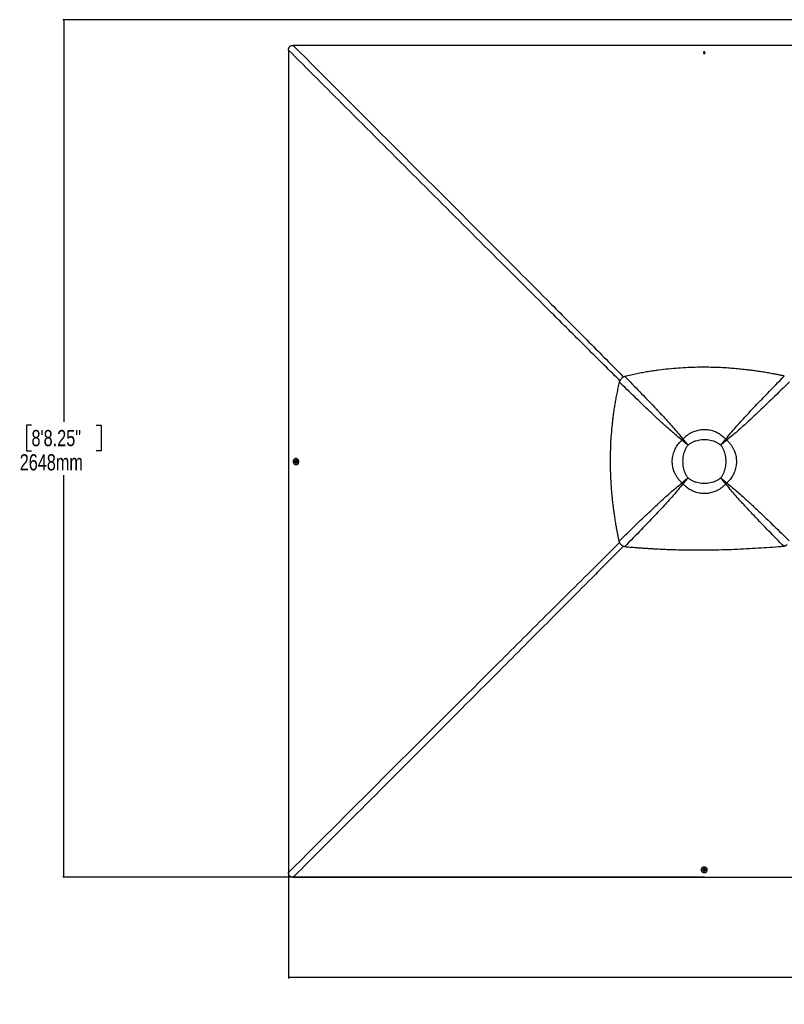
# Model space of a CAD drawing. Header units: millimetres. Extents: x 20 to 20084, y 40 to 15282.
# Tile 45 of 93: x 919 to 5640, y 8941 to 15022. Entities that reach past the tile are written whole.
import ezdxf

# ---------------------------------------------------------------- set-up
doc = ezdxf.new("R2010")
doc.units = ezdxf.units.MM
doc.header["$LTSCALE"] = 2
doc.layers.add('COMPONENT_GEOMETRY', color=7, linetype='Continuous')
doc.styles.add('SLDTEXTSTYLE0', font='TXT', dxfattribs={"width": 0.75})
doc.dimstyles.new('SLDDIMSTYLE0', dxfattribs={"dimtxt": 100, "dimasz": 6.604, "dimexe": 0, "dimexo": 0.0625, "dimgap": 25, "dimtad": 0, "dimtih": 1, "dimtoh": 1, "dimdec": 1, "dimrnd": 1e-09, "dimzin": 12, "dimdsep": 46, "dimtxsty": 'SLDTEXTSTYLE0', "dimsah": 1, "dimcen": 0.09, "dimadec": 0, "dimazin": 3, "dimtfac": 1, "dimtdec": 1, "dimtofl": 0, "dimtmove": 0, "dimatfit": 3, "dimfxl": 1, "dimfrac": 2, "dimtolj": 1, "dimtzin": 12, "dimarcsym": 0})
doc.dimstyles.new('SLDDIMSTYLE1', dxfattribs={"dimtxt": 100, "dimasz": 6.604, "dimexe": 0, "dimexo": 0.0625, "dimgap": 25, "dimtad": 0, "dimtih": 1, "dimtoh": 1, "dimdec": 0, "dimrnd": 1e-09, "dimzin": 12, "dimdsep": 46, "dimtxsty": 'SLDTEXTSTYLE0', "dimsah": 1, "dimcen": 0.09, "dimadec": 0, "dimazin": 3, "dimtfac": 1, "dimtdec": 0, "dimtofl": 0, "dimtmove": 0, "dimatfit": 3, "dimfxl": 1, "dimfrac": 2, "dimtolj": 1, "dimtzin": 12, "dimarcsym": 0})

# ---------------------------------------------------------------- blocks, each defined once
blk = doc.blocks.new('_D')
at = {"layer": 'COMPONENT_GEOMETRY', "color": 7}
for p, q in [((7154.2, 15022), (1185.8, 15022)), ((1192.2, 15022), (1192.2, 12538.4)), ((992.1, 12518), (961.6, 12518)), ((961.6, 12518), (961.6, 12359.3)), ((1392.2, 12518), (1422.7, 12518)), ((1422.7, 12518), (1422.7, 12359.3)), ((961.6, 12359.3), (992.1, 12359.3)), ((1422.7, 12359.3), (1392.2, 12359.3)), ((1192.2, 9726.1), (1192.2, 12209.7)), ((5145, 9726.1), (1185.8, 9726.1))]:
    blk.add_line(p, q, dxfattribs=at)
for points in [[(1192.2, 15022), (1191.1, 15015.4), (1193.2, 15015.4)], [(1192.2, 9726.1), (1193.2, 9732.7), (1191.1, 9732.7)]]:
    blk.add_solid(points, dxfattribs=at)
at = {"layer": 'COMPONENT_GEOMETRY', "color": 7, "char_height": 100, "attachment_point": 1, "style": 'SLDTEXTSTYLE0'}
for s, insert in [('8\'8.25"', (992.1, 12488.2)), ('2648mm', (919.4, 12338.6))]:
    blk.add_mtext(s, dxfattribs=dict(at, insert=insert))
blk = doc.blocks.new('_D_2')
at = {"layer": 'COMPONENT_GEOMETRY', "color": 7}
for p, q in [((2578.9, 12292.1), (2578.9, 9101.7)), ((13170.8, 12292.1), (13170.8, 9101.7)), ((7637.9, 9252.1), (7607.4, 9252.1)), ((7607.4, 9252.1), (7607.4, 9093.3)), ((8111.9, 9252.1), (8142.4, 9252.1)), ((8142.4, 9252.1), (8142.4, 9093.3)), ((2578.9, 9108), (7559.1, 9108)), ((7607.4, 9093.3), (7637.9, 9093.3)), ((8142.4, 9093.3), (8111.9, 9093.3)), ((13170.8, 9108), (8190.7, 9108))]:
    blk.add_line(p, q, dxfattribs=at)
for points in [[(2578.9, 9108), (2585.5, 9107), (2585.5, 9109)], [(13170.8, 9108), (13164.2, 9109), (13164.2, 9107)]]:
    blk.add_solid(points, dxfattribs=at)
at = {"layer": 'COMPONENT_GEOMETRY', "color": 7, "char_height": 100, "attachment_point": 1, "style": 'SLDTEXTSTYLE0'}
for s, insert in [('17\'4.50"', (7637.9, 9222.2)), ('5296mm', (7602.1, 9072.6))]:
    blk.add_mtext(s, dxfattribs=dict(at, insert=insert))

msp = doc.modelspace()

# ---------------------------------------------------------------- linework, layer by layer
at = {"color": 7, "linetype": 'Continuous', "lineweight": 25}
for p, q in [((5142.31, 14817.39), (5144.28, 14819.89)), ((5143.79, 14814.64), (5142.31, 14817.39)), ((5142.79, 14816.5), (5143.29, 14817.14)), ((5143.29, 14817.14), (5144.28, 14818.39)), ((5147.25, 14814.39), (5143.79, 14814.64)), ((5144.28, 14819.89), (5147.73, 14819.64)), ((5144.28, 14818.39), (5144.28, 14819.89)), ((5144.28, 14818.39), (5146, 14818.27)), ((5146, 14818.27), (5147.73, 14818.14)), ((5149.22, 14816.89), (5147.25, 14814.39)), ((5147.73, 14819.64), (5149.22, 14816.89)), ((5147.73, 14818.14), (5147.73, 14819.64)), ((5147.73, 14818.14), (5148.47, 14816.77)), ((5148.47, 14816.77), (5148.73, 14816.28)), ((4634.71, 12805.51), (4634.82, 12805.62)), ((5009.75, 12425.25), (5008.61, 12426.16)), ((5014.74, 12430.24), (5013.83, 12431.37)), ((5017.72, 12418.87), (5017.72, 12418.88)), ((5021.12, 12422.27), (5021.12, 12422.27)), ((5278.13, 12430.22), (5279.04, 12431.36)), ((5283.11, 12425.24), (5284.25, 12426.15)), ((5045.15, 12394.84), (5045.15, 12394.84)), ((5247.73, 12394.84), (5247.73, 12394.84)), ((2618.75, 12291.39), (2619, 12294.84)), ((2621.25, 12289.42), (2618.75, 12291.39)), ((2620.24, 12291.39), (2618.75, 12291.39)), ((2619, 12294.84), (2621.75, 12296.33)), ((2620.49, 12294.84), (2619, 12294.84)), ((2620.24, 12291.39), (2620.36, 12293.11)), ((2621.49, 12290.4), (2620.24, 12291.39)), ((2620.36, 12293.11), (2620.49, 12294.84)), ((2620.49, 12294.84), (2621.86, 12295.58)), ((2624, 12290.91), (2621.25, 12289.42)), ((2622.13, 12289.9), (2621.49, 12290.4)), ((2621.75, 12296.33), (2624.25, 12294.36)), ((2621.86, 12295.58), (2622.36, 12295.85)), ((2623.74, 12283.37), (2624.1, 12283.37)), ((2624.15, 12302.37), (2623.79, 12302.37)), ((2624.25, 12294.36), (2624, 12290.91)), ((2625.84, 12311.66), (2624.17, 12311.67)), ((2624.08, 12274.07), (2625.75, 12274.07)), ((5009.74, 12161.84), (5008.6, 12160.93)), ((5045.15, 12192.26), (5045.15, 12192.26)), ((5247.73, 12192.26), (5247.73, 12192.26)), ((5271.77, 12164.82), (5271.77, 12164.83)), ((5275.17, 12168.22), (5275.17, 12168.22)), ((5283.13, 12161.85), (5284.27, 12160.94)), ((5014.73, 12156.85), (5013.82, 12155.71)), ((5278.15, 12156.86), (5279.06, 12155.72)), ((5126.96, 9772.86), (5126.96, 9771.19)), ((5136.26, 9771.21), (5136.26, 9770.85)), ((5142.32, 9768.86), (5144.29, 9771.36)), ((5143.79, 9766.1), (5142.32, 9768.86)), ((5143.05, 9768.97), (5142.79, 9769.46)), ((5143.79, 9767.59), (5143.05, 9768.97)), ((5143.79, 9767.59), (5143.79, 9766.1)), ((5145.52, 9767.47), (5143.79, 9767.59)), ((5147.25, 9765.86), (5143.79, 9766.1)), ((5144.29, 9771.36), (5147.74, 9771.11)), ((5147.24, 9767.35), (5145.52, 9767.47)), ((5148.23, 9768.6), (5147.24, 9767.35)), ((5147.24, 9767.35), (5147.25, 9765.86)), ((5149.22, 9768.36), (5147.25, 9765.86)), ((5147.74, 9771.11), (5149.22, 9768.36)), ((5148.74, 9769.25), (5148.23, 9768.6)), ((5155.26, 9770.89), (5155.26, 9771.26)), ((5164.56, 9771.28), (5164.56, 9772.95))]:
    msp.add_line(p, q, dxfattribs=at)
at = {"color": 8, "linetype": 'Continuous', "lineweight": 25}
for p, q in [((5017.72, 12418.88), (5010.02, 12425.52)), ((5014.49, 12429.99), (5021.12, 12422.27)), ((5271.76, 12422.26), (5278.41, 12429.94)), ((5282.84, 12425.52), (5275.15, 12418.87)), ((5010.02, 12161.56), (5017.71, 12168.22)), ((5021.11, 12164.81), (5014.45, 12157.13)), ((5278.42, 12157.13), (5271.77, 12164.82)), ((5275.17, 12168.22), (5282.86, 12161.58))]:
    msp.add_line(p, q, dxfattribs=at)
at = {"color": 7, "linetype": 'Continuous', "lineweight": 25, "flags": 128}
for points in [[(5147.51, 14863.18), (4506.91, 14863.19), (3866.31, 14863.21), (3236.95, 14863.23), (2607.59, 14863.27)], [(7631.42, 14863.27), (7058.07, 14863.23), (6428.7, 14863.21), (5788.1, 14863.19), (5147.51, 14863.18)], [(2578.86, 14834.52), (2578.89, 14205.16), (2578.92, 13575.81), (2578.94, 12935.21), (2578.94, 12294.62)], [(5146.15, 14821.29), (5144.31, 14821.11), (5142.69, 14820.32), (5141.54, 14819.04), (5141.03, 14817.48), (5141.24, 14815.86), (5142.14, 14814.44), (5143.6, 14813.43), (5145.38, 14812.99), (5147.22, 14813.17), (5148.84, 14813.96), (5149.99, 14815.24), (5150.5, 14816.8), (5150.28, 14818.42), (5149.38, 14819.84), (5147.93, 14820.85), (5146.15, 14821.29)], [(5148.69, 14816.22), (5148.61, 14816.45), (5148.47, 14816.77)], [(2578.94, 12294.62), (2578.94, 11654.02), (2578.92, 11013.42), (2578.89, 10384.07), (2578.86, 9754.72)], [(2620.22, 12311.13), (2617.16, 12309.91), (2614.38, 12308.04), (2611.96, 12305.58), (2610.01, 12302.63), (2608.61, 12299.31), (2607.8, 12295.74), (2607.62, 12292.06), (2608.08, 12288.41), (2609.15, 12284.93), (2610.79, 12281.76), (2612.95, 12279.02), (2615.54, 12276.8), (2618.46, 12275.21), (2621.59, 12274.29), (2624.82, 12274.09), (2628.03, 12274.61), (2631.09, 12275.83), (2633.88, 12277.7), (2636.29, 12280.16), (2638.24, 12283.11), (2639.64, 12286.43), (2640.45, 12290), (2640.63, 12293.68), (2640.18, 12297.33), (2639.11, 12300.8), (2637.46, 12303.98), (2635.3, 12306.72), (2632.71, 12308.94), (2629.8, 12310.53), (2626.66, 12311.45), (2623.43, 12311.65), (2620.22, 12311.13)], [(2616.04, 12289.25), (2616.3, 12288.61), (2617.59, 12286.47), (2619.33, 12284.82), (2621.4, 12283.76), (2623.65, 12283.37), (2625.91, 12283.69), (2628, 12284.69), (2629.79, 12286.3), (2631.12, 12288.39), (2631.91, 12290.82), (2632.1, 12293.4), (2631.66, 12295.94), (2630.65, 12298.25), (2629.12, 12300.16), (2627.19, 12301.53), (2625.01, 12302.26), (2622.74, 12302.3), (2620.54, 12301.63), (2618.58, 12300.31), (2617.01, 12298.45), (2616.06, 12296.52)], [(2617.34, 12293.26), (2617.53, 12291.42), (2618.32, 12289.8), (2619.59, 12288.65), (2621.16, 12288.14), (2622.78, 12288.35), (2624.2, 12289.26), (2625.21, 12290.71), (2625.66, 12292.49), (2625.47, 12294.33), (2624.68, 12295.95), (2623.41, 12297.1), (2621.84, 12297.61), (2620.22, 12297.4), (2618.8, 12296.49), (2617.79, 12295.04), (2617.34, 12293.26)], [(2622.42, 12295.8), (2622.18, 12295.73), (2621.86, 12295.58)], [(2624.1, 12283.37), (2626.27, 12283.69), (2628.37, 12284.69), (2630.15, 12286.3), (2631.49, 12288.39), (2632.27, 12290.82), (2632.46, 12293.4), (2632.03, 12295.94), (2631.01, 12298.25), (2629.48, 12300.16), (2627.55, 12301.53), (2625.37, 12302.26), (2624.15, 12302.37)], [(2625.75, 12274.07), (2626.5, 12274.08), (2629.7, 12274.6), (2632.76, 12275.82), (2635.55, 12277.7), (2637.96, 12280.15), (2639.91, 12283.1), (2641.31, 12286.42), (2642.12, 12289.99), (2642.3, 12293.67), (2641.85, 12297.32), (2640.78, 12300.8), (2639.13, 12303.97), (2636.97, 12306.72), (2634.38, 12308.93), (2631.47, 12310.53), (2628.33, 12311.44), (2625.84, 12311.66)], [(5164.56, 9772.95), (5164.54, 9773.6), (5164.03, 9776.81), (5162.81, 9779.87), (5160.94, 9782.66), (5158.48, 9785.07), (5155.54, 9787.02), (5152.22, 9788.42), (5148.65, 9789.23), (5144.97, 9789.41), (5141.32, 9788.95), (5137.84, 9787.88), (5134.67, 9786.24), (5131.92, 9784.08), (5129.7, 9781.49), (5128.1, 9778.57), (5127.18, 9775.44), (5126.96, 9772.86)], [(5127.49, 9767.33), (5128.71, 9764.27), (5130.58, 9761.48), (5133.03, 9759.07), (5135.98, 9757.12), (5139.3, 9755.72), (5142.87, 9754.91), (5146.54, 9754.73), (5150.19, 9755.18), (5153.67, 9756.25), (5156.85, 9757.9), (5159.6, 9760.06), (5161.81, 9762.65), (5163.41, 9765.56), (5164.34, 9768.7), (5164.54, 9771.93), (5164.03, 9775.14), (5162.81, 9778.2), (5160.94, 9780.98), (5158.49, 9783.4), (5155.54, 9785.34), (5152.23, 9786.75), (5148.66, 9787.56), (5144.98, 9787.74), (5141.33, 9787.28), (5137.85, 9786.21), (5134.67, 9784.57), (5131.92, 9782.41), (5129.71, 9779.82), (5128.11, 9776.9), (5127.19, 9773.77), (5126.98, 9770.53), (5127.49, 9767.33)], [(5155.26, 9771.26), (5154.94, 9773.38), (5153.95, 9775.48), (5152.34, 9777.26), (5150.25, 9778.59), (5147.82, 9779.38), (5145.24, 9779.57), (5142.7, 9779.14), (5140.39, 9778.12), (5138.48, 9776.59), (5137.1, 9774.66), (5136.37, 9772.48), (5136.26, 9771.21)], [(5149.42, 9763.17), (5150.01, 9763.41), (5152.15, 9764.7), (5153.81, 9766.44), (5154.87, 9768.51), (5155.26, 9770.76), (5154.94, 9773.02), (5153.95, 9775.11), (5152.34, 9776.89), (5150.25, 9778.23), (5147.82, 9779.02), (5145.25, 9779.21), (5142.71, 9778.77), (5140.39, 9777.75), (5138.48, 9776.22), (5137.1, 9774.3), (5136.37, 9772.12), (5136.33, 9769.84), (5137, 9767.65), (5138.31, 9765.69), (5140.18, 9764.12), (5142.15, 9763.15)], [(5145.38, 9764.45), (5147.22, 9764.63), (5148.84, 9765.43), (5149.99, 9766.7), (5150.5, 9768.27), (5150.29, 9769.88), (5149.39, 9771.31), (5147.94, 9772.32), (5146.16, 9772.77), (5144.32, 9772.58), (5142.7, 9771.79), (5141.54, 9770.51), (5141.03, 9768.95), (5141.24, 9767.33), (5142.14, 9765.91), (5143.6, 9764.89), (5145.38, 9764.45)], [(5142.84, 9769.52), (5142.91, 9769.29), (5143.05, 9768.97)], [(2607.61, 9725.96), (3236.96, 9726), (3866.31, 9726.03), (4506.91, 9726.05), (5147.51, 9726.05)], [(5147.51, 9726.05), (6428.7, 9726.03), (7687.41, 9725.96)]]:
    msp.add_lwpolyline(points, dxfattribs=at)
at = {"color": 7, "linetype": 'Continuous', "lineweight": 25}
for centre, radius, start, end in [((5145.75, 14812.58), 10.63, 85.897209, 110.616729), ((5145.24, 14815.59), 2.49, 141.546356, 162.210173), ((5145.72, 14815.12), 3.16, 84.900197, 140.208639), ((5145.86, 14815.25), 3.02, 30.21712, 87.297031), ((5145.75, 14812.58), 10.63, 69.101517, 85.897209), ((5190.56, 12249.29), 253.75, 134.145625, 135.810075), ((5183.79, 12256.07), 242.71, 134.145625, 135.810075), ((5136.43, 12303.56), 165.49, 134.168268, 135.832542), ((5136.38, 12303.53), 165.49, 134.145625, 135.810075), ((5156.41, 12303.51), 165.55, 44.168895, 45.831105), ((5108.95, 12256.06), 242.81, 44.168895, 45.831105), ((5102.17, 12249.28), 253.85, 44.168895, 45.831105), ((2626.04, 12292.86), 10.63, 175.891314, 199.85526), ((2626.04, 12292.86), 10.63, 159.861386, 175.891314), ((2623.51, 12292.83), 3.16, 174.903399, 230.265117), ((2623.38, 12292.97), 3.02, 120.162125, 177.277605), ((2623.04, 12292.36), 2.5, 231.58858, 252.384701), ((5183.77, 12330.88), 242.62, 224.166692, 225.833308), ((5136.37, 12283.47), 165.42, 224.166692, 225.833308), ((5156.46, 12283.54), 165.49, 314.167458, 315.831732), ((5156.42, 12283.48), 165.49, 314.189925, 315.854375), ((5108.96, 12330.89), 242.71, 314.189925, 315.854375), ((5190.55, 12337.65), 253.65, 224.166692, 225.833308), ((5102.18, 12337.67), 253.75, 314.189925, 315.854375), ((5145.76, 9773.15), 10.63, 250.14474, 265.89078), ((5145.66, 9770.48), 3.02, 210.104404, 267.289948), ((5145.76, 9773.15), 10.63, 265.89078, 290.138614), ((5145.8, 9770.62), 3.16, 264.918237, 320.225388), ((5146.27, 9770.15), 2.5, 321.532823, 342.582935)]:
    msp.add_arc(centre, radius, start, end, dxfattribs=at)
for points, knots in [([(2578.86, 14834.52), (2578.91, 14836.23), (2579.01, 14839.67), (2579.9, 14844.47), (2581.37, 14848.8), (2583.4, 14852.59), (2586.14, 14855.93), (2590.27, 14859.35), (2595.64, 14861.77), (2601.83, 14863.08), (2605.67, 14863.21), (2607.59, 14863.27)], [0, 0, 0, 0, 0.1112531, 0.2223537, 0.3145661, 0.4066477, 0.4996092, 0.5925693, 0.7513863, 0.8755663, 1, 1, 1, 1]), ([(5640.01, 12821.31), (5637.86, 12821.77), (5633.15, 12822.76), (5625.44, 12824.36), (5616.5, 12826.19), (5606.98, 12828.1), (5597.81, 12829.91), (5589.56, 12831.51), (5582.58, 12832.84), (5576.51, 12833.98), (5571.24, 12834.97), (5562.32, 12836.61), (5550.15, 12838.8), (5534.1, 12841.59), (5518.3, 12844.24), (5502.39, 12846.79), (5483.4, 12849.72), (5461.5, 12852.92), (5436.79, 12856.25), (5407.23, 12859.94), (5372.87, 12863.75), (5333.81, 12867.42), (5291.84, 12870.64), (5246.8, 12873.24), (5198.53, 12874.97), (5151.02, 12875.66), (5099.74, 12875.3), (5044.44, 12873.56), (4984.81, 12870.04), (4924.68, 12864.79), (4873.59, 12858.84), (4831.43, 12852.96), (4798.27, 12847.79), (4764.3, 12841.92), (4729.33, 12835.25), (4692.91, 12827.67), (4668.21, 12821.91), (4655.52, 12818.95)], [0, 0, 0, 0, 0.00663106, 0.01455717, 0.02379078, 0.03423332, 0.04389749, 0.05203429, 0.05964357, 0.06536948, 0.07069732, 0.07584895, 0.09279267, 0.10806897, 0.12509115, 0.14120892, 0.15677617, 0.18316992, 0.20807902, 0.23213992, 0.27316655, 0.31254866, 0.35067678, 0.40032619, 0.44884076, 0.49659612, 0.54386747, 0.60373282, 0.66371481, 0.72430329, 0.78608312, 0.8191459, 0.85292818, 0.88753066, 0.92333347, 0.96057897, 1, 1, 1, 1]), ([(4621.36, 12784.8), (4618.53, 12772.67), (4613.02, 12749.05), (4605.72, 12714.19), (4599.26, 12680.69), (4593.55, 12648.14), (4588.49, 12616.35), (4584.01, 12585.13), (4580.06, 12554.38), (4575.39, 12513.07), (4570.69, 12461.24), (4566.87, 12398.73), (4565.12, 12343.91), (4564.71, 12296.5), (4565.09, 12256.33), (4566.22, 12215.68), (4568.12, 12174.35), (4570.85, 12132.09), (4573.88, 12095.74), (4576.86, 12065.4), (4579.48, 12041.19), (4582.45, 12016.24), (4585.82, 11990.33), (4589.04, 11967.49), (4591.99, 11947.83), (4594.55, 11931.52), (4597.35, 11914.39), (4599.72, 11900.46), (4601.6, 11889.81), (4602.86, 11882.71), (4604.22, 11875.21), (4605.7, 11867.23), (4607.12, 11859.66), (4608.56, 11852.09), (4610.08, 11844.19), (4611.92, 11834.85), (4613.9, 11824.98), (4615.81, 11815.6), (4617.49, 11807.5), (4618.53, 11802.57), (4619, 11800.33)], [0, 0, 0, 0, 0.03767444, 0.07334536, 0.10765732, 0.14083664, 0.17324095, 0.20494008, 0.23616593, 0.26694797, 0.33053964, 0.39340961, 0.45612739, 0.49621944, 0.53662085, 0.57749199, 0.6190796, 0.66160723, 0.7054231, 0.72929979, 0.75372767, 0.77898768, 0.8052209, 0.83271031, 0.84869753, 0.86530196, 0.88258759, 0.90114952, 0.90802216, 0.91526504, 0.92295176, 0.93107835, 0.93979002, 0.94623625, 0.95435235, 0.96412261, 0.97501807, 0.98475674, 0.99307937, 1, 1, 1, 1]), ([(4634.71, 12805.51), (4633.28, 12803.98), (4630.4, 12800.89), (4625.57, 12794.13), (4623.03, 12788.5), (4621.36, 12784.8)], [0, 0, 0, 0, 0.253108, 0.5086806, 1, 1, 1, 1]), ([(5008.61, 12426.16), (4997.11, 12435.21), (4974.11, 12453.31), (4940.92, 12481.91), (4902.75, 12515.97), (4859.63, 12555.6), (4795.56, 12615.97), (4716.1, 12692.32), (4652.94, 12753.97), (4621.36, 12784.8)], [0, 0, 0, 0, 0.0830755, 0.1661799, 0.2492822, 0.3742524, 0.4992252, 0.7496044, 1, 1, 1, 1]), ([(4655.52, 12818.95), (4653.63, 12818.16), (4649.9, 12816.59), (4644.54, 12813.51), (4639.43, 12809.94), (4636.35, 12807.05), (4634.82, 12805.62)], [0, 0, 0, 0, 0.248548, 0.4910203, 0.7467369, 1, 1, 1, 1]), ([(4655.52, 12818.95), (4686.25, 12787.41), (4747.71, 12724.34), (4823.86, 12644.96), (4884.12, 12580.9), (4923.77, 12537.7), (4957.89, 12499.41), (4986.59, 12466.05), (5004.75, 12442.93), (5013.83, 12431.37)], [0, 0, 0, 0, 0.2498248, 0.4996602, 0.6246523, 0.7496417, 0.8331029, 0.916566, 1, 1, 1, 1]), ([(5279.04, 12431.36), (5288.88, 12443.82), (5308.55, 12468.75), (5339.73, 12504.67), (5371.46, 12540.17), (5414.54, 12586.97), (5469.18, 12644.89), (5547.93, 12726.91), (5605.11, 12785.53), (5640.01, 12821.31)], [0, 0, 0, 0, 0.0895505, 0.1791159, 0.2688698, 0.3586256, 0.5384695, 0.7183323, 1, 1, 1, 1]), ([(5672.11, 12785.07), (5637.03, 12750.86), (5579.15, 12694.42), (5497.94, 12616.44), (5440.12, 12561.89), (5393.36, 12518.85), (5357.81, 12487.05), (5321.8, 12455.78), (5296.77, 12436.03), (5284.25, 12426.15)], [0, 0, 0, 0, 0.277695, 0.4581314, 0.6385805, 0.7288749, 0.8191674, 0.9095913, 1, 1, 1, 1]), ([(5013.83, 12431.37), (5017.61, 12435.36), (5025.21, 12443.36), (5037.97, 12454.17), (5051.76, 12464), (5064.31, 12471.24), (5076.53, 12477.12), (5088.26, 12481.83), (5102.08, 12486.1), (5116.39, 12489.24), (5131.24, 12491.19), (5146.81, 12491.88), (5163.01, 12491.11), (5179.65, 12488.72), (5196.23, 12484.65), (5208.93, 12480.17), (5220.74, 12475.1), (5231.68, 12469.59), (5244.93, 12461.42), (5257.57, 12452.01), (5269.04, 12441.97), (5275.87, 12434.73), (5279.04, 12431.36)], [0, 0, 0, 0, 0.0549654, 0.1103338, 0.1670488, 0.2242641, 0.2550707, 0.3026498, 0.3505537, 0.399494, 0.4487973, 0.4999722, 0.5549529, 0.610451, 0.6676055, 0.7253351, 0.7448706, 0.7960986, 0.8477126, 0.900497, 0.9536637, 1, 1, 1, 1]), ([(5008.6, 12160.93), (5004.61, 12164.71), (4996.61, 12172.31), (4985.8, 12185.06), (4975.97, 12198.85), (4968.73, 12211.41), (4962.84, 12223.63), (4958.13, 12235.37), (4953.86, 12249.19), (4950.72, 12263.49), (4948.76, 12278.34), (4948.07, 12293.92), (4948.84, 12310.12), (4951.24, 12326.75), (4955.3, 12343.34), (4959.79, 12356.04), (4964.86, 12367.85), (4970.37, 12378.78), (4978.54, 12392.04), (4987.95, 12404.68), (4997.99, 12416.15), (5005.24, 12422.98), (5008.61, 12426.16)], [0, 0, 0, 0, 0.0549576, 0.1103181, 0.1670249, 0.2242321, 0.2551085, 0.3026777, 0.3505716, 0.3995016, 0.4487947, 0.4999722, 0.5549451, 0.6104354, 0.6675819, 0.7253037, 0.7448328, 0.7960513, 0.8476559, 0.9004307, 0.9535877, 1, 1, 1, 1]), ([(5045.15, 12394.84), (5040.94, 12398.4), (5032.56, 12405.5), (5020.26, 12416.06), (5012.49, 12422.8), (5008.62, 12426.16)], [0, 0, 0, 0, 0.33628771, 0.66953454, 1, 1, 1, 1]), ([(5045.15, 12394.84), (5041.07, 12398.3), (5032.95, 12405.19), (5021.04, 12415.44), (5013.5, 12421.99), (5009.76, 12425.25)], [0, 0, 0, 0, 0.3362888, 0.6695357, 1, 1, 1, 1]), ([(5013.83, 12431.37), (5017.19, 12427.5), (5023.93, 12419.73), (5034.49, 12407.44), (5041.59, 12399.05), (5045.15, 12394.84)], [0, 0, 0, 0, 0.3304598, 0.6637068, 1, 1, 1, 1]), ([(5014.74, 12430.24), (5018, 12426.49), (5024.55, 12418.96), (5034.8, 12407.04), (5041.69, 12398.92), (5045.15, 12394.84)], [0, 0, 0, 0, 0.3304587, 0.6637057, 1, 1, 1, 1]), ([(5247.73, 12394.84), (5242.87, 12398.34), (5233.13, 12405.37), (5217.01, 12413.5), (5200.11, 12419.88), (5182.55, 12424.32), (5164.58, 12426.96), (5146.43, 12427.83), (5128.29, 12426.96), (5110.32, 12424.31), (5092.76, 12419.88), (5075.86, 12413.49), (5059.75, 12405.36), (5050.01, 12398.34), (5045.15, 12394.84)], [0, 0, 0, 0, 0.08285149, 0.16604664, 0.24897917, 0.33257125, 0.41640062, 0.50003657, 0.58366908, 0.66749499, 0.75108371, 0.83399536, 0.91716933, 1, 1, 1, 1]), ([(5247.73, 12394.84), (5251.29, 12399.05), (5258.39, 12407.43), (5268.94, 12419.72), (5275.69, 12427.49), (5279.04, 12431.36)], [0, 0, 0, 0, 0.3362917, 0.6695387, 1, 1, 1, 1]), ([(5247.73, 12394.84), (5251.19, 12398.92), (5258.08, 12407.04), (5268.33, 12418.95), (5274.87, 12426.47), (5278.13, 12430.22)], [0, 0, 0, 0, 0.3362927, 0.6695399, 1, 1, 1, 1]), ([(5284.25, 12426.15), (5280.38, 12422.79), (5272.61, 12416.05), (5260.32, 12405.5), (5251.94, 12398.4), (5247.73, 12394.84)], [0, 0, 0, 0, 0.3304613, 0.6637083, 1, 1, 1, 1]), ([(5283.11, 12425.24), (5279.37, 12421.98), (5271.84, 12415.43), (5259.93, 12405.19), (5251.81, 12398.3), (5247.73, 12394.84)], [0, 0, 0, 0, 0.3304601, 0.6637073, 1, 1, 1, 1]), ([(5284.25, 12426.15), (5288.24, 12422.37), (5296.24, 12414.77), (5307.05, 12402.02), (5316.88, 12388.23), (5324.12, 12375.67), (5330.01, 12363.45), (5334.72, 12351.71), (5338.99, 12337.89), (5342.13, 12323.59), (5344.08, 12308.73), (5344.78, 12293.16), (5344, 12276.96), (5341.61, 12260.32), (5337.55, 12243.73), (5333.06, 12231.04), (5327.99, 12219.23), (5322.48, 12208.29), (5314.31, 12195.04), (5304.91, 12182.4), (5294.87, 12170.94), (5287.63, 12164.11), (5284.27, 12160.94)], [0, 0, 0, 0, 0.0549654, 0.1103337, 0.1670482, 0.224263, 0.2551231, 0.3027014, 0.3506043, 0.3995436, 0.4488461, 0.5000386, 0.5550193, 0.6105173, 0.6676717, 0.7254012, 0.744923, 0.7961467, 0.8477565, 0.9005364, 0.9536985, 1, 1, 1, 1]), ([(5045.15, 12394.84), (5041.65, 12389.98), (5034.62, 12380.24), (5026.5, 12364.12), (5020.12, 12347.22), (5015.68, 12329.65), (5013.04, 12311.68), (5012.17, 12293.54), (5013.04, 12275.4), (5015.69, 12257.44), (5020.12, 12239.87), (5026.5, 12222.97), (5034.63, 12206.86), (5041.65, 12197.12), (5045.15, 12192.26)], [0, 0, 0, 0, 0.0828585, 0.1660608, 0.2490005, 0.3325855, 0.4164077, 0.5000366, 0.5836621, 0.6674807, 0.7510624, 0.8339812, 0.9171624, 1, 1, 1, 1]), ([(5247.73, 12192.26), (5251.23, 12197.12), (5258.26, 12206.86), (5266.38, 12222.97), (5272.77, 12239.87), (5277.2, 12257.43), (5279.85, 12275.4), (5280.73, 12293.54), (5279.85, 12311.69), (5277.21, 12329.65), (5272.77, 12347.22), (5266.39, 12364.12), (5258.26, 12380.24), (5251.23, 12389.98), (5247.73, 12394.84)], [0, 0, 0, 0, 0.0828307, 0.1660046, 0.2489163, 0.332505, 0.4163309, 0.4999634, 0.5835994, 0.6674288, 0.7510208, 0.8339534, 0.9171485, 1, 1, 1, 1]), ([(5008.6, 12160.93), (5012.47, 12164.29), (5020.25, 12171.03), (5032.55, 12181.59), (5040.94, 12188.7), (5045.15, 12192.26)], [0, 0, 0, 0, 0.3304639, 0.6637107, 1, 1, 1, 1]), ([(5009.74, 12161.84), (5013.49, 12165.1), (5021.02, 12171.65), (5032.94, 12181.9), (5041.07, 12188.8), (5045.15, 12192.26)], [0, 0, 0, 0, 0.3304628, 0.6637096, 1, 1, 1, 1]), ([(5045.15, 12192.26), (5041.59, 12188.05), (5034.48, 12179.66), (5023.93, 12167.36), (5017.18, 12159.58), (5013.82, 12155.71)], [0, 0, 0, 0, 0.33628928, 0.66953603, 1, 1, 1, 1]), ([(5045.15, 12192.26), (5041.69, 12188.18), (5034.79, 12180.05), (5024.54, 12168.13), (5017.99, 12160.6), (5014.73, 12156.85)], [0, 0, 0, 0, 0.3362903, 0.6695372, 1, 1, 1, 1]), ([(5045.15, 12192.26), (5050.01, 12188.76), (5059.75, 12181.74), (5075.87, 12173.61), (5092.76, 12167.23), (5110.33, 12162.79), (5128.29, 12160.15), (5146.43, 12159.27), (5164.58, 12160.15), (5182.54, 12162.79), (5200.11, 12167.22), (5217.01, 12173.6), (5233.13, 12181.73), (5242.87, 12188.76), (5247.73, 12192.26)], [0, 0, 0, 0, 0.08283765, 0.16601881, 0.24893764, 0.33251928, 0.41633794, 0.49996342, 0.58359234, 0.66741447, 0.75099948, 0.83393918, 0.91714152, 1, 1, 1, 1]), ([(5247.73, 12192.26), (5251.94, 12188.7), (5260.33, 12181.6), (5272.62, 12171.04), (5280.4, 12164.3), (5284.27, 12160.94)], [0, 0, 0, 0, 0.3362932, 0.6695402, 1, 1, 1, 1]), ([(5279.05, 12155.73), (5275.69, 12159.6), (5268.95, 12167.37), (5258.39, 12179.66), (5251.29, 12188.05), (5247.73, 12192.26)], [0, 0, 0, 0, 0.3304655, 0.6637123, 1, 1, 1, 1]), ([(5247.73, 12192.26), (5251.81, 12188.8), (5259.93, 12181.91), (5271.85, 12171.66), (5279.38, 12165.11), (5283.13, 12161.85)], [0, 0, 0, 0, 0.3362943, 0.6695413, 1, 1, 1, 1]), ([(5278.14, 12156.86), (5274.88, 12160.61), (5268.33, 12168.14), (5258.09, 12180.06), (5251.19, 12188.18), (5247.73, 12192.26)], [0, 0, 0, 0, 0.3304643, 0.6637113, 1, 1, 1, 1]), ([(4619, 11800.33), (4655.03, 11835.47), (4713.76, 11892.75), (4795.75, 11971.46), (4853.34, 12025.77), (4899.92, 12068.64), (4935.33, 12100.29), (4971.2, 12131.43), (4996.14, 12151.09), (5008.6, 12160.93)], [0, 0, 0, 0, 0.2839175, 0.4627989, 0.6416931, 0.7312098, 0.8207246, 0.9103698, 1, 1, 1, 1]), ([(5013.82, 12155.71), (5004.03, 12143.29), (4984.44, 12118.46), (4953.4, 12082.69), (4921.8, 12047.33), (4878.91, 12000.71), (4824.5, 11943.01), (4746.37, 11861.63), (4689.72, 11803.54), (4655.27, 11768.2)], [0, 0, 0, 0, 0.0897639, 0.1795426, 0.2695103, 0.35948, 0.5397535, 0.7200459, 1, 1, 1, 1]), ([(5279.06, 12155.72), (5275.27, 12151.74), (5267.68, 12143.73), (5254.92, 12132.92), (5241.13, 12123.09), (5228.57, 12115.84), (5216.35, 12109.95), (5204.6, 12105.24), (5190.79, 12100.97), (5176.48, 12097.83), (5161.63, 12095.87), (5146.05, 12095.18), (5129.85, 12095.95), (5113.21, 12098.34), (5096.63, 12102.41), (5083.93, 12106.9), (5072.13, 12111.97), (5061.19, 12117.47), (5047.94, 12125.64), (5035.3, 12135.05), (5023.83, 12145.09), (5017, 12152.33), (5013.82, 12155.71)], [0, 0, 0, 0, 0.0549575, 0.110318, 0.1670243, 0.224231, 0.2551609, 0.3027292, 0.3506222, 0.3995513, 0.4488435, 0.5000386, 0.5550115, 0.6105017, 0.6676482, 0.7253698, 0.7448852, 0.7960994, 0.8476997, 0.90047, 0.9536225, 1, 1, 1, 1]), ([(5636.25, 11769.94), (5605.62, 11801.33), (5544.34, 11864.11), (5468.43, 11943.12), (5408.37, 12006.88), (5368.84, 12049.88), (5334.82, 12088), (5306.22, 12121.2), (5288.11, 12144.22), (5279.06, 12155.72)], [0, 0, 0, 0, 0.2498244, 0.4996596, 0.6246518, 0.7496414, 0.8331026, 0.9165658, 1, 1, 1, 1]), ([(5284.27, 12160.94), (5295.73, 12151.93), (5318.66, 12133.92), (5351.75, 12105.47), (5389.82, 12071.58), (5432.81, 12032.14), (5496.69, 11972.07), (5575.91, 11896.1), (5638.89, 11834.74), (5670.37, 11804.06)], [0, 0, 0, 0, 0.0830759, 0.1661805, 0.249283, 0.3742529, 0.4992254, 0.7496044, 1, 1, 1, 1]), ([(4619, 11800.33), (4619.79, 11798.36), (4621.36, 11794.48), (4624.59, 11788.98), (4628.5, 11783.87), (4632.62, 11779.82), (4636.56, 11776.72), (4640.15, 11774.37), (4646.21, 11771.05), (4651.43, 11769.41), (4655.27, 11768.2)], [0, 0, 0, 0, 0.1264787, 0.2490105, 0.3787287, 0.507737, 0.5912047, 0.6758374, 0.7620547, 1, 1, 1, 1]), ([(4655.27, 11768.2), (4665.98, 11767.26), (4686.68, 11765.44), (4716.87, 11762.99), (4745.48, 11760.82), (4772.93, 11758.87), (4799.51, 11757.12), (4825.35, 11755.54), (4857.34, 11753.75), (4895.23, 11751.88), (4938.87, 11750.12), (4986.02, 11748.63), (5036.72, 11747.54), (5090.99, 11747), (5144.16, 11747.07), (5205.13, 11747.8), (5273.69, 11749.52), (5349.63, 11752.5), (5423.88, 11756.29), (5496.41, 11760.65), (5567, 11765.31), (5613.41, 11768.41), (5636.25, 11769.94)], [0, 0, 0, 0, 0.032848, 0.0634837, 0.0925205, 0.1204906, 0.147532, 0.1738828, 0.199574, 0.2453768, 0.2897483, 0.3329773, 0.3894376, 0.4446269, 0.4987034, 0.5518212, 0.6308141, 0.7081334, 0.7838893, 0.8578773, 0.9300475, 1, 1, 1, 1]), ([(5636.25, 11769.94), (5637.61, 11770.3), (5640.27, 11771), (5644.09, 11772.4), (5648.5, 11774.42), (5653.46, 11777.34), (5656.74, 11780.31), (5658.4, 11781.82)], [0, 0, 0, 0, 0.1652591, 0.3248597, 0.4794964, 0.7365719, 1, 1, 1, 1]), ([(2607.61, 9725.96), (2605.68, 9726.03), (2601.77, 9726.15), (2596.62, 9727.27), (2592.27, 9728.97), (2588.81, 9731.04), (2585.74, 9733.73), (2582.55, 9737.81), (2580.27, 9743.07), (2579.03, 9749.13), (2578.92, 9752.84), (2578.86, 9754.72)], [0, 0, 0, 0, 0.125074, 0.2528462, 0.338625, 0.426559, 0.5124713, 0.6014208, 0.7600165, 0.8786617, 1, 1, 1, 1])]:
    msp.add_open_spline(points, degree=3, knots=knots, dxfattribs=at)
at = {"color": 8, "linetype": 'Continuous', "lineweight": 25}
for points, knots in [([(2607.59, 14863.27), (2814.16, 14656.36), (3208.15, 14261.73), (3740.21, 13728.41), (4134.62, 13332.57), (4410.47, 13054.98), (4558.45, 12905.63), (4637.32, 12825.57), (4647.59, 12815.15)], [0, 0, 0, 0, 0.3033445, 0.5785586, 0.7816784, 0.8832387, 0.9847993, 1, 1, 1, 1]), ([(4625.3, 12792.62), (4614.85, 12802.93), (4534.81, 12881.92), (4385.54, 13030.08), (4108.2, 13306.17), (3623.33, 13790.13), (3090.55, 14322.76), (2696.27, 14717.09), (2578.86, 14834.52)], [0, 0, 0, 0, 0.01526255, 0.11681659, 0.21837121, 0.42148166, 0.8277205, 1, 1, 1, 1]), ([(2578.86, 9754.72), (2785.59, 9961.29), (3190.79, 10366.19), (3700.97, 10875.61), (4109.44, 11282.94), (4385.31, 11557.59), (4556.69, 11726.99), (4622.79, 11792.32)], [0, 0, 0, 0, 0.3037022, 0.5952803, 0.7492991, 0.9033177, 1, 1, 1, 1]), ([(4646.66, 11771.37), (4580.85, 11704.78), (4410.98, 11532.9), (4135.79, 11256.57), (3612.71, 10731.92), (3103.12, 10221.84), (2698.22, 9816.64), (2607.61, 9725.96)], [0, 0, 0, 0, 0.0973305, 0.2512385, 0.4051468, 0.866887, 1, 1, 1, 1])]:
    msp.add_open_spline(points, degree=3, knots=knots, dxfattribs=at)

# ---------------------------------------------------------------- dimensions: what is measured, and where the dimension line sits
at = {"layer": 'COMPONENT_GEOMETRY', "color": 7}
dim = msp.add_linear_dim(base=(1192.15, 15021.99), p1=(5147.51, 9726.05), p2=(7156.77, 15021.99), angle=90, dimstyle='SLDDIMSTYLE0', dxfattribs=at)
dim.commit()
dim.dimension.update_dxf_attribs({"geometry": '_D', "text_midpoint": (1192.15, 12374.02), "dimtype": 160})
dim = msp.add_linear_dim(base=(13170.81, 9108.03), p1=(2578.94, 12294.62), p2=(13170.81, 12294.62), dimstyle='SLDDIMSTYLE1', dxfattribs=at)
dim.commit()
dim.dimension.update_dxf_attribs({"geometry": '_D_2', "text_midpoint": (7874.88, 9108.03), "dimtype": 160})

doc.saveas('drawing.dxf')
